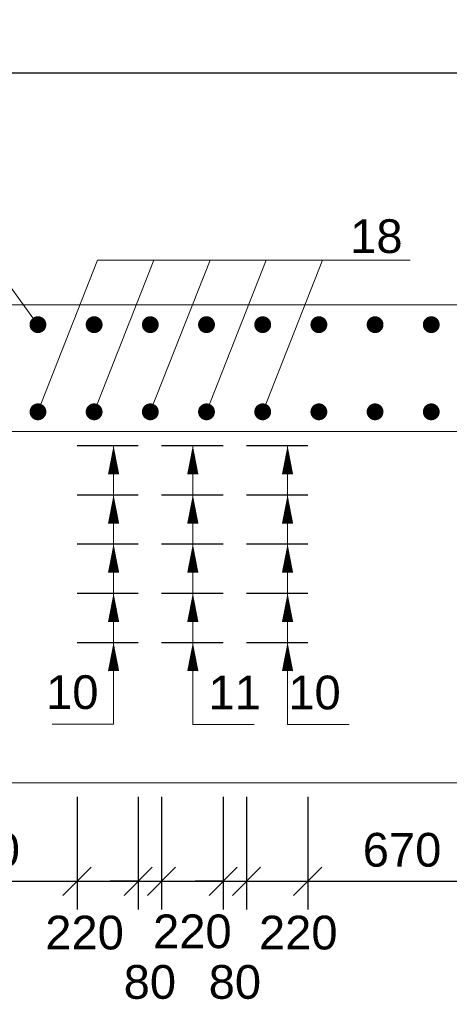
# Model space of a CAD drawing. Extents: x 1488 to 5663, y 840 to 1370.
# Tile 22 of 51: x 2016 to 2047, y 1079 to 1149. Entities that reach past the tile are written whole.
import ezdxf
from ezdxf.enums import TextEntityAlignment as Align

# ---------------------------------------------------------------- set-up
doc = ezdxf.new("R2010")
doc.units = 0
doc.layers.get('0').update_dxf_attribs({"linetype": 'CONTINUOUS'})
doc.layers.get('Defpoints').update_dxf_attribs({"linetype": 'CONTINUOUS'})
for name, color, linetype, lineweight in [('0.09mm', 2, 'CONTINUOUS', 9), ('0.13mm', 140, 'CONTINUOUS', 13), ('0.25mm', 1, 'CONTINUOUS', 25)]:
    doc.layers.add(name, color=color, linetype=linetype, lineweight=lineweight)
doc.styles.add('ARIAL', font='arial.ttf')
doc.dimstyles.new('MD_e50', dxfattribs={"dimtxt": 2.4, "dimasz": 2, "dimexe": 2, "dimexo": 1, "dimgap": 1, "dimtad": 1, "dimdec": 4, "dimlfac": 50, "dimdsep": 46, "dimtxsty": 'ARIAL', "dimblk1": 'OBLIQUE', "dimblk2": 'OBLIQUE', "dimsah": 1, "dimcen": 2.5, "dimdle": 2, "dimadec": 0, "dimazin": 0, "dimtfac": 1, "dimtdec": 4, "dimtmove": 2, "dimatfit": 3, "dimldrblk": 'OBLIQUE', "dimfxl": 2, "dimtolj": 1, "dimtzin": 0, "dimarcsym": 0})

# ---------------------------------------------------------------- blocks, each defined once
blk = doc.blocks.new('_OBLIQUE')
at = {"color": 0, "linetype": 'ByBlock'}
blk.add_line((-0.5, -0.5), (0.5, 0.5), dxfattribs=at)
blk = doc.blocks.new('*D324')
at = {"layer": '0.09mm', "color": 0, "lineweight": -2, "transparency": 16777216}
for p, q in [((2006.62, 1093.491), (2006.62, 1085.491)), ((2020.346, 1093.491), (2020.346, 1085.491)), ((2004.62, 1087.491), (2022.346, 1087.491))]:
    blk.add_line(p, q, dxfattribs=at)
at = {"layer": 'Defpoints', "color": 0, "transparency": 16777216}
for p in [(2006.62, 1094.491), (2020.346, 1094.491), (2020.346, 1087.491)]:
    blk.add_point(p, dxfattribs=at)
at = {"layer": '0.09mm', "color": 0, "lineweight": -2, "transparency": 16777216, "xscale": 2, "yscale": 2, "zscale": 2, "rotation": 180}
blk.add_blockref('_OBLIQUE', (2006.62, 1087.491), dxfattribs=at)
at = {"layer": '0.09mm', "color": 0, "lineweight": -2, "transparency": 16777216, "xscale": 2, "yscale": 2, "zscale": 2}
blk.add_blockref('_OBLIQUE', (2020.346, 1087.491), dxfattribs=at)
at = {"layer": '0.09mm', "color": 0, "transparency": 16777216, "insert": (2013.483, 1089.716), "char_height": 2.4, "attachment_point": 5, "style": 'ARIAL'}
blk.add_mtext('\\A1;690', dxfattribs=at)
blk = doc.blocks.new('*D325')
at = {"layer": '0.09mm', "color": 0, "lineweight": -2, "transparency": 16777216}
for p, q in [((2020.346, 1093.491), (2020.346, 1085.491)), ((2024.705, 1093.491), (2024.705, 1085.491)), ((2018.346, 1087.491), (2026.705, 1087.491))]:
    blk.add_line(p, q, dxfattribs=at)
at = {"layer": 'Defpoints', "color": 0, "transparency": 16777216}
for p in [(2020.346, 1094.491), (2024.705, 1094.491), (2024.705, 1087.491)]:
    blk.add_point(p, dxfattribs=at)
at = {"layer": '0.09mm', "color": 0, "lineweight": -2, "transparency": 16777216, "xscale": 2, "yscale": 2, "zscale": 2, "rotation": 180}
blk.add_blockref('_OBLIQUE', (2020.346, 1087.491), dxfattribs=at)
at = {"layer": '0.09mm', "color": 0, "lineweight": -2, "transparency": 16777216, "xscale": 2, "yscale": 2, "zscale": 2}
blk.add_blockref('_OBLIQUE', (2024.705, 1087.491), dxfattribs=at)
at = {"layer": '0.09mm', "color": 0, "transparency": 16777216, "insert": (2020.882, 1083.826), "char_height": 2.4, "attachment_point": 5, "style": 'ARIAL'}
blk.add_mtext('\\A1;220', dxfattribs=at)
blk = doc.blocks.new('*D326')
at = {"layer": '0.09mm', "color": 0, "lineweight": -2, "transparency": 16777216}
for p, q in [((2024.705, 1093.491), (2024.705, 1085.491)), ((2026.357, 1093.491), (2026.357, 1085.491)), ((2024.705, 1087.491), (2022.705, 1087.491)), ((2024.705, 1087.491), (2026.357, 1087.491)), ((2026.357, 1087.491), (2028.357, 1087.491))]:
    blk.add_line(p, q, dxfattribs=at)
at = {"layer": 'Defpoints', "color": 0, "transparency": 16777216}
for p in [(2024.705, 1094.491), (2026.357, 1094.491), (2026.357, 1087.491)]:
    blk.add_point(p, dxfattribs=at)
at = {"layer": '0.09mm', "color": 0, "lineweight": -2, "transparency": 16777216, "xscale": 2, "yscale": 2, "zscale": 2}
blk.add_blockref('_OBLIQUE', (2024.705, 1087.491), dxfattribs=at)
at = {"layer": '0.09mm', "color": 0, "lineweight": -2, "transparency": 16777216, "xscale": 2, "yscale": 2, "zscale": 2, "rotation": 180}
blk.add_blockref('_OBLIQUE', (2026.357, 1087.491), dxfattribs=at)
at = {"layer": '0.09mm', "color": 0, "transparency": 16777216, "insert": (2025.531, 1080.314), "char_height": 2.4, "attachment_point": 5, "style": 'ARIAL'}
blk.add_mtext('\\A1;80', dxfattribs=at)
blk = doc.blocks.new('*D327')
at = {"layer": '0.09mm', "color": 0, "lineweight": -2, "transparency": 16777216}
for p, q in [((2026.357, 1093.491), (2026.357, 1085.491)), ((2030.757, 1093.491), (2030.757, 1085.491)), ((2024.357, 1087.491), (2032.757, 1087.491))]:
    blk.add_line(p, q, dxfattribs=at)
at = {"layer": 'Defpoints', "color": 0, "transparency": 16777216}
for p in [(2026.357, 1094.491), (2030.757, 1094.491), (2030.757, 1087.491)]:
    blk.add_point(p, dxfattribs=at)
at = {"layer": '0.09mm', "color": 0, "lineweight": -2, "transparency": 16777216, "xscale": 2, "yscale": 2, "zscale": 2, "rotation": 180}
blk.add_blockref('_OBLIQUE', (2026.357, 1087.491), dxfattribs=at)
at = {"layer": '0.09mm', "color": 0, "lineweight": -2, "transparency": 16777216, "xscale": 2, "yscale": 2, "zscale": 2}
blk.add_blockref('_OBLIQUE', (2030.757, 1087.491), dxfattribs=at)
at = {"layer": '0.09mm', "color": 0, "transparency": 16777216, "insert": (2028.557, 1083.913), "char_height": 2.4, "attachment_point": 5, "style": 'ARIAL'}
blk.add_mtext('\\A1;220', dxfattribs=at)
blk = doc.blocks.new('*D328')
at = {"layer": '0.09mm', "color": 0, "lineweight": -2, "transparency": 16777216}
for p, q in [((2032.408, 1093.491), (2032.408, 1085.491)), ((2036.767, 1093.491), (2036.767, 1085.491)), ((2030.408, 1087.491), (2038.767, 1087.491))]:
    blk.add_line(p, q, dxfattribs=at)
at = {"layer": 'Defpoints', "color": 0, "transparency": 16777216}
for p in [(2032.408, 1094.491), (2036.767, 1094.491), (2036.767, 1087.491)]:
    blk.add_point(p, dxfattribs=at)
at = {"layer": '0.09mm', "color": 0, "lineweight": -2, "transparency": 16777216, "xscale": 2, "yscale": 2, "zscale": 2, "rotation": 180}
blk.add_blockref('_OBLIQUE', (2032.408, 1087.491), dxfattribs=at)
at = {"layer": '0.09mm', "color": 0, "lineweight": -2, "transparency": 16777216, "xscale": 2, "yscale": 2, "zscale": 2}
blk.add_blockref('_OBLIQUE', (2036.767, 1087.491), dxfattribs=at)
at = {"layer": '0.09mm', "color": 0, "transparency": 16777216, "insert": (2036.094, 1083.826), "char_height": 2.4, "attachment_point": 5, "style": 'ARIAL'}
blk.add_mtext('\\A1;220', dxfattribs=at)
blk = doc.blocks.new('*D329')
at = {"layer": '0.09mm', "color": 0, "lineweight": -2, "transparency": 16777216}
for p, q in [((2036.767, 1093.491), (2036.767, 1085.491)), ((2050.199, 1093.491), (2050.199, 1085.491)), ((2034.767, 1087.491), (2052.199, 1087.491))]:
    blk.add_line(p, q, dxfattribs=at)
at = {"layer": 'Defpoints', "color": 0, "transparency": 16777216}
for p in [(2036.767, 1094.491), (2050.199, 1094.491), (2050.199, 1087.491)]:
    blk.add_point(p, dxfattribs=at)
at = {"layer": '0.09mm', "color": 0, "lineweight": -2, "transparency": 16777216, "xscale": 2, "yscale": 2, "zscale": 2, "rotation": 180}
blk.add_blockref('_OBLIQUE', (2036.767, 1087.491), dxfattribs=at)
at = {"layer": '0.09mm', "color": 0, "lineweight": -2, "transparency": 16777216, "xscale": 2, "yscale": 2, "zscale": 2}
blk.add_blockref('_OBLIQUE', (2050.199, 1087.491), dxfattribs=at)
at = {"layer": '0.09mm', "color": 0, "transparency": 16777216, "insert": (2043.483, 1089.716), "char_height": 2.4, "attachment_point": 5, "style": 'ARIAL'}
blk.add_mtext('\\A1;670', dxfattribs=at)
blk = doc.blocks.new('*D336')
at = {"layer": '0.09mm', "color": 0, "lineweight": -2, "transparency": 16777216}
for p, q in [((2030.757, 1093.491), (2030.757, 1085.491)), ((2032.408, 1093.491), (2032.408, 1085.491)), ((2030.757, 1087.491), (2028.757, 1087.491)), ((2030.757, 1087.491), (2032.408, 1087.491)), ((2032.408, 1087.491), (2034.408, 1087.491))]:
    blk.add_line(p, q, dxfattribs=at)
at = {"layer": 'Defpoints', "color": 0, "transparency": 16777216}
for p in [(2030.757, 1094.491), (2032.408, 1094.491), (2032.408, 1087.491)]:
    blk.add_point(p, dxfattribs=at)
at = {"layer": '0.09mm', "color": 0, "lineweight": -2, "transparency": 16777216, "xscale": 2, "yscale": 2, "zscale": 2}
blk.add_blockref('_OBLIQUE', (2030.757, 1087.491), dxfattribs=at)
at = {"layer": '0.09mm', "color": 0, "lineweight": -2, "transparency": 16777216, "xscale": 2, "yscale": 2, "zscale": 2, "rotation": 180}
blk.add_blockref('_OBLIQUE', (2032.408, 1087.491), dxfattribs=at)
at = {"layer": '0.09mm', "color": 0, "transparency": 16777216, "insert": (2031.582, 1080.314), "char_height": 2.4, "attachment_point": 5, "style": 'ARIAL'}
blk.add_mtext('\\A1;80', dxfattribs=at)
blk = doc.blocks.new('*D678')
at = {"layer": '0.09mm', "color": 0, "lineweight": -2, "transparency": 16777216}
for p, q in [((2013.563, 1135.491), (2013.563, 1146.987)), ((2173.563, 1135.491), (2173.563, 1146.987)), ((2175.563, 1144.987), (2011.563, 1144.987))]:
    blk.add_line(p, q, dxfattribs=at)
at = {"layer": 'Defpoints', "color": 0, "transparency": 16777216}
for p in [(2013.563, 1144.987), (2013.563, 1134.491), (2173.563, 1134.491)]:
    blk.add_point(p, dxfattribs=at)
at = {"layer": '0.09mm', "color": 0, "lineweight": -2, "transparency": 16777216, "xscale": 2, "yscale": 2, "zscale": 2, "rotation": 180}
blk.add_blockref('_OBLIQUE', (2013.563, 1144.987), dxfattribs=at)
at = {"layer": '0.09mm', "color": 0, "lineweight": -2, "transparency": 16777216, "xscale": 2, "yscale": 2, "zscale": 2}
blk.add_blockref('_OBLIQUE', (2173.563, 1144.987), dxfattribs=at)
at = {"layer": '0.09mm', "color": 0, "transparency": 16777216, "insert": (2093.563, 1147.213), "char_height": 2.4, "attachment_point": 5, "style": 'ARIAL'}
blk.add_mtext('\\A1;40x200=8000', dxfattribs=at)

msp = doc.modelspace()

# ---------------------------------------------------------------- linework, layer by layer
at = {"const_width": 0.6}
for points in [[(2017.26303093, 1127.09054084, 1), (2017.86303093, 1127.09054084, 1)], [(2021.26303093, 1127.09054084, 1), (2021.86303093, 1127.09054084, 1)], [(2025.26303093, 1127.09054084, 1), (2025.86303093, 1127.09054084, 1)], [(2029.26303093, 1127.09054084, 1), (2029.86303093, 1127.09054084, 1)], [(2033.26303093, 1127.09054084, 1), (2033.86303093, 1127.09054084, 1)], [(2037.26303093, 1127.09054084, 1), (2037.86303093, 1127.09054084, 1)], [(2041.26303093, 1127.09054084, 1), (2041.86303093, 1127.09054084, 1)], [(2045.26303093, 1127.09054084, 1), (2045.86303093, 1127.09054084, 1)], [(2017.26303093, 1120.89054102, -1), (2017.86303093, 1120.89054102, -1)], [(2021.26303093, 1120.89054102, -1), (2021.86303093, 1120.89054102, -1)], [(2025.26303093, 1120.89054102, -1), (2025.86303093, 1120.89054102, -1)], [(2029.26303093, 1120.89054102, -1), (2029.86303093, 1120.89054102, -1)], [(2033.26303093, 1120.89054102, -1), (2033.86303093, 1120.89054102, -1)], [(2037.26303093, 1120.89054102, -1), (2037.86303093, 1120.89054102, -1)], [(2041.26303093, 1120.89054102, -1), (2041.86303093, 1120.89054102, -1)], [(2045.26303093, 1120.89054102, -1), (2045.86303093, 1120.89054102, -1)]]:
    msp.add_lwpolyline(points, format="xyb", close=True, dxfattribs=at)
for points in [[(2022.94878431, 1116.4405791, 0.8, 0, 0), (2022.94584448, 1118.49054084, 0, 0, 0)], [(2028.58822021, 1116.4405791, 0.8, 0, 0), (2028.59116004, 1118.49054084, 0, 0, 0)], [(2035.331731, 1116.4405791, 0.8, 0, 0), (2035.33467083, 1118.49054084, 0, 0, 0)], [(2022.94878431, 1112.9405791, 0.8, 0, 0), (2022.94584448, 1114.99054084, 0, 0, 0)], [(2028.58822021, 1112.9405791, 0.8, 0, 0), (2028.59116004, 1114.99054084, 0, 0, 0)], [(2035.331731, 1112.9405791, 0.8, 0, 0), (2035.33467083, 1114.99054084, 0, 0, 0)], [(2022.94878431, 1109.4405791, 0.8, 0, 0), (2022.94584448, 1111.49054084, 0, 0, 0)], [(2028.58822021, 1109.4405791, 0.8, 0, 0), (2028.59116004, 1111.49054084, 0, 0, 0)], [(2035.331731, 1109.4405791, 0.8, 0, 0), (2035.33467083, 1111.49054084, 0, 0, 0)], [(2022.94878431, 1105.9405791, 0.8, 0, 0), (2022.94584448, 1107.99054084, 0, 0, 0)], [(2028.58822021, 1105.9405791, 0.8, 0, 0), (2028.59116004, 1107.99054084, 0, 0, 0)], [(2035.331731, 1105.9405791, 0.8, 0, 0), (2035.33467083, 1107.99054084, 0, 0, 0)], [(2022.94878431, 1102.4405791, 0.8, 0, 0), (2022.94584448, 1104.49054084, 0, 0, 0)], [(2028.58822021, 1102.4405791, 0.8, 0, 0), (2028.59116004, 1104.49054084, 0, 0, 0)], [(2035.331731, 1102.4405791, 0.8, 0, 0), (2035.33467083, 1104.49054084, 0, 0, 0)]]:
    msp.add_lwpolyline(points, format="xyseb")
at = {"layer": '0.09mm'}
for points in [[(2017.56303093, 1127.09054084), (2014.215203, 1131.67500605)], [(2017.56303093, 1120.89054102), (2021.81365941, 1131.67500605)], [(2021.56303093, 1120.89054102), (2025.81365941, 1131.67500605)], [(2021.81365941, 1131.67500605), (2044.06725668, 1131.67500605)], [(2025.56303093, 1120.89054102), (2029.81365941, 1131.67500605)], [(2029.56303093, 1120.89054102), (2033.81365941, 1131.67500605)], [(2033.56303093, 1120.89054102), (2037.81365941, 1131.67500605)], [(2022.94580665, 1098.67817743), (2022.94580665, 1118.51691592)], [(2028.59116004, 1098.65180236), (2028.59116004, 1118.49054084)], [(2035.33467083, 1098.65180236), (2035.33467083, 1118.49054084)], [(2018.57248553, 1098.67817743), (2022.94580665, 1098.67817743)], [(2032.96448117, 1098.65180236), (2028.59116004, 1098.65180236)], [(2039.70799196, 1098.65180236), (2035.33467083, 1098.65180236)]]:
    msp.add_lwpolyline(points, dxfattribs=at)
at = {"layer": '0.13mm', "flags": 128}
for points in [[(2185.5630309, 1128.49054093), (1991.56303075, 1128.49054093)], [(2199.56303082, 1119.49054093), (1977.56303082, 1119.49054093)], [(2199.56303082, 1094.49054093), (1977.56303082, 1094.49054093)]]:
    msp.add_lwpolyline(points, dxfattribs=at)
at = {"layer": '0.25mm'}
for points in [[(2020.3458934, 1118.49054084), (2024.704697, 1118.49054084)], [(2026.35654004, 1118.49054084), (2030.75654004, 1118.49054084)], [(2032.40838307, 1118.49054084), (2036.76718668, 1118.49054084)], [(2020.3458934, 1114.99054084), (2024.704697, 1114.99054084)], [(2026.35654004, 1114.99054084), (2030.75654004, 1114.99054084)], [(2032.40838307, 1114.99054084), (2036.76718668, 1114.99054084)], [(2020.3458934, 1111.49054084), (2024.704697, 1111.49054084)], [(2026.35654004, 1111.49054084), (2030.75654004, 1111.49054084)], [(2032.40838307, 1111.49054084), (2036.76718668, 1111.49054084)], [(2020.3458934, 1107.99054084), (2024.704697, 1107.99054084)], [(2026.35654004, 1107.99054084), (2030.75654004, 1107.99054084)], [(2032.40838307, 1107.99054084), (2036.76718668, 1107.99054084)], [(2020.3458934, 1104.49054084), (2024.704697, 1104.49054084)], [(2026.35654004, 1104.49054084), (2030.75654004, 1104.49054084)], [(2032.40838307, 1104.49054084), (2036.76718668, 1104.49054084)]]:
    msp.add_lwpolyline(points, dxfattribs=at)

# ---------------------------------------------------------------- texts
at = {"style": 'ARIAL'}
for s, p in [('18', (2041.65646064, 1132.18724225)), ('10', (2020.00998653, 1099.74773589)), ('11', (2031.57445629, 1099.72136082)), ('10', (2037.25259125, 1099.72136082))]:
    msp.add_text(s, height=2.4, dxfattribs=at).set_placement(p, align=Align.CENTER)

# ---------------------------------------------------------------- dimensions: what is measured, and where the dimension line sits
at = {"layer": '0.09mm'}
dim = msp.add_linear_dim(base=(2013.56303093, 1144.98743787), p1=(2173.56303093, 1134.49059845), p2=(2013.56303093, 1134.49059845), angle=180, text='40x200=<>', dimstyle='MD_e50', dxfattribs=at)
dim.commit()
dim.dimension.update_dxf_attribs({"geometry": '*D678', "text_midpoint": (2093.56303093, 1147.21281304)})
for base, p1, p2, text, picture, middle in [((2020.34589339, 1087.49054086), (2006.6199712, 1094.49054085), (2020.34589339, 1094.49054085), '690', '*D324', (2013.4829323, 1089.71591603)), ((2026.35654003, 1087.49054086), (2024.70469699, 1094.49054085), (2026.35654003, 1094.49054085), '80', '*D326', (2025.53061851, 1080.31441535)), ((2032.40838306, 1087.49054086), (2030.75654003, 1094.49054085), (2032.40838306, 1094.49054085), '80', '*D336', (2031.58246155, 1080.31441535)), ((2050.19867793, 1087.49054086), (2036.76718667, 1094.49054085), (2050.19867793, 1094.49054085), '670', '*D329', (2043.4829323, 1089.71591603))]:
    dim = msp.add_linear_dim(base=base, p1=p1, p2=p2, angle=0, text=text, dimstyle='MD_e50', override={"dimdec": 0}, dxfattribs=at)
    dim.commit()
    dim.dimension.update_dxf_attribs({"geometry": picture, "text_midpoint": middle})
for base, p1, p2, picture, middle in [((2024.70469699, 1087.49054086), (2020.34589339, 1094.49054085), (2024.70469699, 1094.49054085), '*D325', (2020.88232333, 1083.82575985)), ((2036.76718667, 1087.49054086), (2032.40838306, 1094.49054085), (2036.76718667, 1094.49054085), '*D328', (2036.09399815, 1083.82575985))]:
    dim = msp.add_linear_dim(base=base, p1=p1, p2=p2, angle=0, text='220', dimstyle='MD_e50', override={"dimdec": 0}, dxfattribs=at)
    dim.commit()
    dim.dimension.update_dxf_attribs({"geometry": picture, "text_midpoint": middle, "dimtype": 160})
dim = msp.add_linear_dim(base=(2030.75654003, 1087.49054086), p1=(2026.35654003, 1094.49054085), p2=(2030.75654003, 1094.49054085), angle=0, dimstyle='MD_e50', override={"dimdec": 0}, dxfattribs=at)
dim.commit()
dim.dimension.update_dxf_attribs({"geometry": '*D327', "text_midpoint": (2028.55654003, 1083.91312616), "dimtype": 160})

doc.saveas('drawing.dxf')
